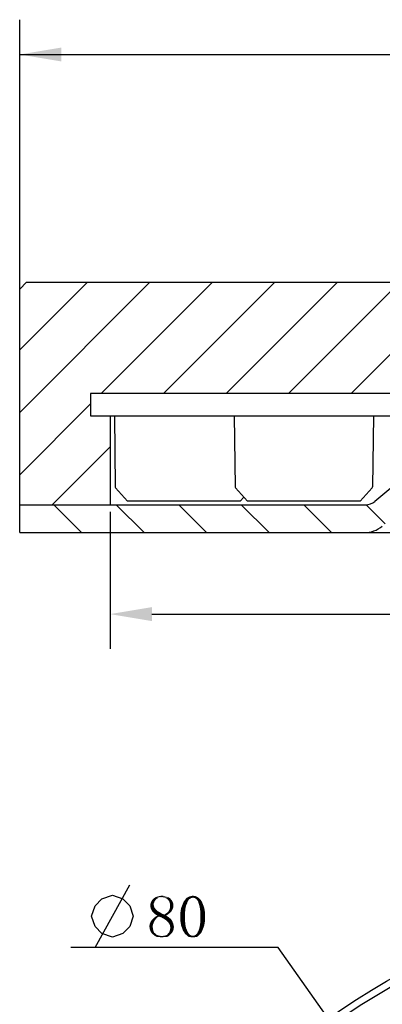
# Model space of a CAD drawing. Header units: millimetres. Extents: x 79 to 205, y 35 to 252.
# Tile 2 of 4: x 87 to 113, y 180 to 250. Entities that reach past the tile are written whole.
import ezdxf

# ---------------------------------------------------------------- set-up
doc = ezdxf.new("R2010")
doc.units = ezdxf.units.MM
doc.header["$LTSCALE"] = 23.1
doc.header["$PDMODE"] = 3
doc.header["$PDSIZE"] = 8
doc.layers.get('0').update_dxf_attribs({"linetype": 'CONTINUOUS'})
doc.layers.get('Defpoints').update_dxf_attribs({"linetype": 'CONTINUOUS'})
for name, color, linetype in [('00_COMPONENTS', 7, 'CONTINUOUS'), ('08_ALL_DRAFTS', 7, 'CONTINUOUS'), ('09_ALL_ROUNDS', 7, 'CONTINUOUS'), ('51__DRAFT_DIMS', 7, 'CONTINUOUS')]:
    doc.layers.add(name, color=color, linetype=linetype)
doc.styles.get("Standard").update_dxf_attribs({"font": 'simfang.ttf'})
doc.dimstyles.new('DIMSTYLE_1', dxfattribs={"dimtxt": 3, "dimasz": 3, "dimexe": 2.5, "dimexo": 0.5, "dimgap": 0.75, "dimtad": 1, "dimdsep": 46, "dimtxsty": 'STANDARD', "dimblk": '_FILLED', "dimblk1": '_FILLED', "dimblk2": '_FILLED', "dimcen": 0.09, "dimclrt": 3, "dimazin": 2, "dimtp": 0.3, "dimtm": 0.3, "dimtfac": 1, "dimtofl": 0, "dimtmove": 0, "dimatfit": 3, "dimldrblk": '_FILLED', "dimfxl": 1, "dimtolj": 1, "dimarcsym": 0})
doc.dimstyles.new('DIMSTYLE_4', dxfattribs={"dimtxt": 3, "dimasz": 3, "dimexe": 2.5, "dimexo": 0.5, "dimtad": 1, "dimdsep": 46, "dimtxsty": 'STANDARD', "dimblk": '_FILLED', "dimblk1": '_FILLED', "dimblk2": '_FILLED', "dimcen": 0.09, "dimclrt": 3, "dimazin": 2, "dimtp": 0.1, "dimtm": 0.1, "dimtfac": 1, "dimtofl": 0, "dimtmove": 0, "dimatfit": 1, "dimldrblk": '_FILLED', "dimfxl": 1, "dimtolj": 1, "dimarcsym": 0})

# ---------------------------------------------------------------- blocks, each defined once
blk = doc.blocks.new('_FILLED')
at = {"color": 0, "linetype": 'ByBlock'}
blk.add_solid([(0, 0), (-1, 0.167), (-1, -0.167)], dxfattribs=at)
blk = doc.blocks.new('*D1')
at = {"layer": '51__DRAFT_DIMS', "color": 4}
for p, q in [((87.411, 229.972), (87.411, 250.33)), ((192.411, 229.972), (192.411, 250.33)), ((87.411, 247.83), (139.911, 247.83)), ((192.411, 247.83), (139.911, 247.83))]:
    blk.add_line(p, q, dxfattribs=at)
at = {"layer": '51__DRAFT_DIMS', "color": 4, "xscale": 3, "yscale": 3, "zscale": 3, "rotation": 180}
blk.add_blockref('_FILLED', (87.411, 247.83), dxfattribs=at)
at = {"layer": '51__DRAFT_DIMS', "color": 4, "xscale": 3, "yscale": 3, "zscale": 3}
blk.add_blockref('_FILLED', (192.411, 247.83), dxfattribs=at)
blk = doc.blocks.new('*D6')
at = {"color": 4}
for p, q in [((102.481, 183.661), (91.074, 183.661)), ((105.981, 183.661), (102.481, 183.661)), ((116.808, 168.358), (105.981, 183.661))]:
    blk.add_line(p, q, dxfattribs=at)
at = {"color": 4, "xscale": 3, "yscale": 3, "zscale": 3, "rotation": 305.2806346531}
blk.add_blockref('_FILLED', (116.808, 168.358), dxfattribs=at)
blk = doc.blocks.new('*D10')
at = {"layer": '51__DRAFT_DIMS', "color": 0, "lineweight": -2}
for p, q in [((93.911, 214.972), (93.911, 205.118)), ((185.911, 214.972), (185.911, 205.118)), ((96.911, 207.618), (182.911, 207.618))]:
    blk.add_line(p, q, dxfattribs=at)
at = {"layer": 'Defpoints', "color": 0}
for p in [(93.911, 215.472), (185.911, 215.472), (185.911, 207.618)]:
    blk.add_point(p, dxfattribs=at)
at = {"layer": '51__DRAFT_DIMS', "color": 0, "linetype": 'ByBlock', "lineweight": -2, "xscale": 3, "yscale": 3, "zscale": 3, "rotation": 180}
blk.add_blockref('_FILLED', (93.911, 207.618), dxfattribs=at)
at = {"layer": '51__DRAFT_DIMS', "color": 0, "linetype": 'ByBlock', "lineweight": -2, "xscale": 3, "yscale": 3, "zscale": 3}
blk.add_blockref('_FILLED', (185.911, 207.618), dxfattribs=at)
at = {"layer": '51__DRAFT_DIMS', "color": 3, "insert": (139.911, 209.885), "char_height": 3, "attachment_point": 5}
blk.add_mtext('\\A1;92', dxfattribs=at)

msp = doc.modelspace()

# ---------------------------------------------------------------- hatches: boundary and pattern name
h = msp.add_hatch()
h.set_pattern_fill('ANSI31', color=256)
h.paths.add_polyline_path([(93.91087, 221.87195), (92.51087, 221.87195), (92.51087, 223.47195), (117.16087, 223.47195), (117.41087, 223.47195), (117.41087, 222.67195), (117.61087, 222.47195), (118.41087, 222.47195), (118.41087, 230.97195), (117.91087, 231.47195), (87.91087, 231.47195), (87.41087, 230.97195), (87.41087, 215.47195), (93.91087, 215.47195)])
h.paths.add_polyline_path([(192.41087, 215.47195), (192.41087, 230.97195), (191.91087, 231.47195), (161.91087, 231.47195), (161.41087, 230.97195), (161.41087, 222.47195), (162.21087, 222.47195), (162.41087, 222.67195), (162.41087, 223.47195), (162.66087, 223.47195), (187.3108, 223.47195), (187.3108, 221.87195), (185.91087, 221.87195), (185.91087, 215.47195)])
h = msp.add_hatch()
h.set_pattern_fill('ANSI31', color=256, angle=90)
h.paths.add_polyline_path([(87.41087, 213.47195), (87.41087, 215.47195), (93.91087, 215.47195), (112.28568, 215.47195, 0.17632698), (112.92847, 215.70591), (116.65366, 218.83172, 0.22169466), (117.01087, 219.59776), (117.01087, 221.47195), (118.41087, 221.47195), (118.41087, 219.01962, -0.22169466), (117.69645, 217.48753), (113.46851, 213.93987, -0.17632698), (112.18293, 213.47195)])

# ---------------------------------------------------------------- linework, layer by layer
at = {"color": 7}
for p, q in [((116.65366, 218.83172), (112.92847, 215.70591)), ((87.41087, 213.47195), (87.41087, 215.47195)), ((87.41087, 215.47195), (112.28568, 215.47195)), ((87.41087, 213.47195), (192.41087, 213.47195))]:
    msp.add_line(p, q, dxfattribs=at)
for p, q in [((95.16326, 215.73237), (94.30531, 216.70071)), ((103.78039, 215.73237), (102.92244, 216.70071)), ((111.88039, 215.73237), (112.73835, 216.70071)), ((103.26326, 215.73237), (103.52183, 216.0242)), ((103.26326, 215.73237), (95.16326, 215.73237)), ((111.88039, 215.73237), (103.78039, 215.73237))]:
    msp.add_line(p, q)
at = {"color": 3}
msp.add_line((92.82434, 183.6605), (95.32434, 188.16052), dxfattribs=at)
msp.add_lwpolyline([(92.57434, 185.91051), (92.82434, 186.6605), (93.32434, 187.16051), (94.07433, 187.4105), (94.82434, 187.16051), (95.32434, 186.6605), (95.57434, 185.91051), (95.32434, 185.16051), (94.82434, 184.6605), (94.07433, 184.41051), (93.32434, 184.6605), (92.82434, 185.16051), (92.57434, 185.91051)], dxfattribs=at)
at = {"color": 7}
for centre, radius in [((112.28568, 216.47195), 1), ((112.18293, 215.47195), 2)]:
    msp.add_arc(centre, radius, 270, 310, dxfattribs=at)
at = {"color": 3}
for points in [[(97.08996, 186.91832), (96.80871, 186.80113), (96.85559, 186.94176)], [(97.08996, 186.91832), (97.04309, 186.82457), (96.80871, 186.80113)], [(96.80871, 186.80113), (97.04309, 186.82457), (97.04309, 186.73082)], [(97.04309, 186.73082), (96.80871, 186.66051), (96.80871, 186.80113)], [(97.1134, 186.98863), (96.85559, 186.94176), (96.9259, 187.05895)], [(96.85559, 186.94176), (97.1134, 186.98863), (97.08996, 186.91832)], [(97.25403, 187.1527), (96.9259, 187.05895), (97.01965, 187.17613)], [(97.25403, 187.1527), (97.18371, 187.08238), (96.9259, 187.05895)], [(96.9259, 187.05895), (97.18371, 187.08238), (97.1134, 186.98863)], [(97.4884, 187.24645), (97.01965, 187.17613), (97.16028, 187.26988)], [(97.4884, 187.24645), (97.37121, 187.22301), (97.01965, 187.17613)], [(97.01965, 187.17613), (97.37121, 187.22301), (97.25403, 187.1527)], [(97.98059, 187.31676), (97.16028, 187.26988), (97.3009, 187.31676)], [(97.16028, 187.26988), (97.98059, 187.31676), (98.12121, 187.26988)], [(97.16028, 187.26988), (98.12121, 187.26988), (97.4884, 187.24645)], [(97.81653, 187.36363), (97.3009, 187.31676), (97.46496, 187.36363)], [(97.3009, 187.31676), (97.81653, 187.36363), (97.98059, 187.31676)], [(97.46496, 187.36363), (97.65246, 187.38707), (97.81653, 187.36363)], [(97.65246, 187.24645), (97.4884, 187.24645), (98.12121, 187.26988)], [(97.79309, 187.24645), (97.65246, 187.24645), (98.12121, 187.26988)], [(97.91028, 187.19957), (97.79309, 187.24645), (98.12121, 187.26988)], [(97.91028, 187.19957), (98.12121, 187.26988), (98.2384, 187.17613)], [(98.2384, 187.17613), (98.00403, 187.1527), (97.91028, 187.19957)], [(98.07434, 187.08238), (98.00403, 187.1527), (98.2384, 187.17613)], [(98.07434, 187.08238), (98.2384, 187.17613), (98.33215, 187.05895)], [(98.33215, 187.05895), (98.14465, 186.98863), (98.07434, 187.08238)], [(98.14465, 186.98863), (98.33215, 187.05895), (98.40246, 186.94176)], [(98.40246, 186.94176), (98.19153, 186.87145), (98.14465, 186.98863)], [(98.19153, 186.87145), (98.40246, 186.94176), (98.44934, 186.80113)], [(98.44934, 186.80113), (98.21496, 186.7777), (98.19153, 186.87145)], [(98.21496, 186.66051), (98.21496, 186.7777), (98.44934, 186.80113)], [(98.21496, 186.66051), (98.44934, 186.80113), (98.44934, 186.66051)], [(99.10559, 186.73082), (99.15246, 186.84801), (99.45715, 186.87145)], [(99.10559, 186.73082), (99.45715, 186.87145), (99.3634, 186.66051)], [(99.48059, 186.9652), (99.45715, 186.87145), (99.15246, 186.84801)], [(99.48059, 186.9652), (99.15246, 186.84801), (99.19934, 186.9652)], [(99.52746, 187.03551), (99.19934, 186.9652), (99.26965, 187.05895)], [(99.19934, 186.9652), (99.52746, 187.03551), (99.48059, 186.9652)], [(99.62121, 187.1527), (99.57434, 187.10582), (99.26965, 187.05895)], [(99.62121, 187.1527), (99.26965, 187.05895), (99.33996, 187.1527)], [(99.26965, 187.05895), (99.57434, 187.10582), (99.52746, 187.03551)], [(99.7384, 187.22301), (99.69153, 187.17613), (99.33996, 187.1527)], [(99.7384, 187.22301), (99.33996, 187.1527), (99.41028, 187.22301)], [(99.33996, 187.1527), (99.69153, 187.17613), (99.62121, 187.1527)], [(100.20715, 187.26988), (99.85559, 187.24645), (99.41028, 187.22301)], [(100.20715, 187.26988), (99.41028, 187.22301), (99.48059, 187.26988)], [(99.7384, 187.22301), (99.41028, 187.22301), (99.85559, 187.24645)], [(100.1134, 187.31676), (99.48059, 187.26988), (99.57434, 187.31676)], [(99.48059, 187.26988), (100.1134, 187.31676), (100.20715, 187.26988)], [(99.57434, 187.31676), (99.66809, 187.3402), (100.04309, 187.36363)], [(99.57434, 187.31676), (100.04309, 187.36363), (100.1134, 187.31676)], [(99.94934, 187.36363), (100.04309, 187.36363), (99.66809, 187.3402)], [(99.94934, 187.36363), (99.66809, 187.3402), (99.76184, 187.36363)], [(99.7384, 187.22301), (99.85559, 187.24645), (99.78528, 187.22301)], [(99.76184, 187.36363), (99.85559, 187.38707), (99.94934, 187.36363)], [(99.9259, 187.22301), (99.85559, 187.24645), (100.20715, 187.26988)], [(99.97278, 187.22301), (99.9259, 187.22301), (100.20715, 187.26988)], [(99.97278, 187.22301), (100.20715, 187.26988), (100.27746, 187.22301)], [(100.27746, 187.22301), (100.04309, 187.17613), (99.97278, 187.22301)], [(100.08996, 187.1527), (100.04309, 187.17613), (100.27746, 187.22301)], [(100.08996, 187.1527), (100.27746, 187.22301), (100.34778, 187.1527)], [(100.34778, 187.1527), (100.13684, 187.10582), (100.08996, 187.1527)], [(100.13684, 187.10582), (100.34778, 187.1527), (100.41809, 187.08238)], [(100.41809, 187.08238), (100.18371, 187.03551), (100.13684, 187.10582)], [(100.18371, 187.03551), (100.41809, 187.08238), (100.4884, 186.98863)], [(100.4884, 186.98863), (100.23059, 186.9652), (100.18371, 187.03551)], [(100.25403, 186.87145), (100.23059, 186.9652), (100.4884, 186.98863)], [(100.25403, 186.87145), (100.4884, 186.98863), (100.53528, 186.87145)], [(100.53528, 186.87145), (100.32434, 186.66051), (100.25403, 186.87145)], [(100.53528, 186.87145), (100.58215, 186.75426), (100.32434, 186.66051)], [(96.80871, 186.66051), (97.04309, 186.73082), (97.06653, 186.63707)], [(97.06653, 186.63707), (96.80871, 186.56676), (96.80871, 186.66051)], [(96.80871, 186.56676), (97.06653, 186.63707), (97.08996, 186.54332)], [(97.08996, 186.54332), (96.83215, 186.44957), (96.80871, 186.56676)], [(96.83215, 186.44957), (97.08996, 186.54332), (97.16028, 186.44957)], [(97.16028, 186.44957), (96.87903, 186.35582), (96.83215, 186.44957)], [(96.87903, 186.35582), (97.16028, 186.44957), (97.25403, 186.35582)], [(97.25403, 186.35582), (96.9259, 186.26207), (96.87903, 186.35582)], [(96.9259, 186.26207), (97.25403, 186.35582), (97.34778, 186.26207)], [(97.34778, 186.26207), (96.99621, 186.19176), (96.9259, 186.26207)], [(96.99621, 186.19176), (97.34778, 186.26207), (97.4884, 186.19176)], [(97.4884, 186.19176), (97.08996, 186.09801), (96.99621, 186.19176)], [(97.08996, 186.09801), (97.4884, 186.19176), (97.62903, 186.09801)], [(97.62903, 186.09801), (97.18371, 186.0277), (97.08996, 186.09801)], [(97.18371, 186.0277), (97.62903, 186.09801), (97.79309, 186.0277)], [(97.79309, 186.0277), (97.91028, 186.09801), (98.16809, 186.12145)], [(97.79309, 186.0277), (98.16809, 186.12145), (98.0509, 186.0277)], [(98.16809, 186.12145), (97.91028, 186.09801), (97.98059, 186.14488)], [(98.26184, 186.19176), (97.98059, 186.14488), (98.0509, 186.2152)], [(97.98059, 186.14488), (98.26184, 186.19176), (98.16809, 186.12145)], [(98.33215, 186.28551), (98.0509, 186.2152), (98.12121, 186.28551)], [(98.0509, 186.2152), (98.33215, 186.28551), (98.26184, 186.19176)], [(98.37903, 186.37926), (98.12121, 186.28551), (98.16809, 186.37926)], [(98.12121, 186.28551), (98.37903, 186.37926), (98.33215, 186.28551)], [(98.16809, 186.37926), (98.19153, 186.44957), (98.4259, 186.47301)], [(98.16809, 186.37926), (98.4259, 186.47301), (98.37903, 186.37926)], [(98.4259, 186.47301), (98.19153, 186.44957), (98.21496, 186.54332)], [(98.44934, 186.66051), (98.44934, 186.56676), (98.21496, 186.54332)], [(98.44934, 186.66051), (98.21496, 186.54332), (98.21496, 186.66051)], [(98.21496, 186.54332), (98.44934, 186.56676), (98.4259, 186.47301)], [(98.96496, 186.19176), (98.9884, 186.35582), (99.31653, 186.42613)], [(98.96496, 186.19176), (99.31653, 186.42613), (99.29309, 186.16832)], [(99.29309, 186.16832), (98.96496, 186.05113), (98.96496, 186.19176)], [(98.96496, 185.88707), (98.96496, 186.05113), (99.29309, 186.16832)], [(98.96496, 185.88707), (99.29309, 186.16832), (99.29309, 185.88707)], [(99.31653, 186.42613), (98.9884, 186.35582), (99.01184, 186.49645)], [(99.01184, 186.49645), (99.05871, 186.61363), (99.3634, 186.66051)], [(99.01184, 186.49645), (99.3634, 186.66051), (99.31653, 186.42613)], [(99.3634, 186.66051), (99.05871, 186.61363), (99.10559, 186.73082)], [(100.32434, 186.66051), (100.58215, 186.75426), (100.62903, 186.63707)], [(100.62903, 186.63707), (100.37121, 186.42613), (100.32434, 186.66051)], [(100.62903, 186.63707), (100.6759, 186.49645), (100.37121, 186.42613)], [(100.37121, 186.42613), (100.6759, 186.49645), (100.69934, 186.35582)], [(100.69934, 186.35582), (100.39465, 186.16832), (100.37121, 186.42613)], [(100.69934, 186.35582), (100.72278, 186.2152), (100.39465, 186.16832)], [(100.39465, 186.16832), (100.72278, 186.2152), (100.72278, 186.05113)], [(100.72278, 186.05113), (100.39465, 185.88707), (100.39465, 186.16832)], [(96.99621, 185.34801), (96.7384, 185.25426), (96.76184, 185.37145)], [(97.04309, 185.44176), (96.76184, 185.37145), (96.80871, 185.48863)], [(96.76184, 185.37145), (97.04309, 185.44176), (96.99621, 185.34801)], [(97.08996, 185.55895), (96.80871, 185.48863), (96.87903, 185.60582)], [(96.80871, 185.48863), (97.08996, 185.55895), (97.04309, 185.44176)], [(97.16028, 185.6527), (96.87903, 185.60582), (96.97278, 185.69957)], [(96.87903, 185.60582), (97.16028, 185.6527), (97.08996, 185.55895)], [(97.23059, 185.74645), (96.97278, 185.69957), (97.06653, 185.79332)], [(96.97278, 185.69957), (97.23059, 185.74645), (97.16028, 185.6527)], [(97.39465, 185.88707), (97.3009, 185.81676), (97.06653, 185.79332)], [(97.39465, 185.88707), (97.06653, 185.79332), (97.18371, 185.88707)], [(97.06653, 185.79332), (97.3009, 185.81676), (97.23059, 185.74645)], [(97.79309, 186.0277), (97.3009, 185.95738), (97.18371, 186.0277)], [(97.93371, 185.95738), (97.18371, 185.88707), (97.3009, 185.95738)], [(97.39465, 185.88707), (97.18371, 185.88707), (97.93371, 185.95738)], [(97.79309, 186.0277), (98.0509, 186.0277), (97.3009, 185.95738)], [(97.3009, 185.95738), (98.0509, 186.0277), (97.93371, 185.95738)], [(97.39465, 185.88707), (97.93371, 185.95738), (98.0509, 185.88707)], [(98.0509, 185.88707), (97.60559, 185.81676), (97.39465, 185.88707)], [(97.60559, 185.81676), (98.0509, 185.88707), (98.16809, 185.79332)], [(98.16809, 185.79332), (97.76965, 185.72301), (97.60559, 185.81676)], [(97.76965, 185.72301), (98.16809, 185.79332), (98.28528, 185.69957)], [(98.28528, 185.69957), (97.91028, 185.62926), (97.76965, 185.72301)], [(97.91028, 185.62926), (98.28528, 185.69957), (98.35559, 185.58238)], [(98.35559, 185.58238), (98.02746, 185.51207), (97.91028, 185.62926)], [(98.02746, 185.51207), (98.35559, 185.58238), (98.40246, 185.48863)], [(98.40246, 185.48863), (98.12121, 185.41832), (98.02746, 185.51207)], [(98.12121, 185.41832), (98.40246, 185.48863), (98.44934, 185.37145)], [(98.44934, 185.37145), (98.19153, 185.30113), (98.12121, 185.41832)], [(98.19153, 185.30113), (98.44934, 185.37145), (98.47278, 185.25426)], [(99.29309, 185.88707), (98.96496, 185.69957), (98.96496, 185.88707)], [(98.96496, 185.69957), (99.29309, 185.88707), (99.29309, 185.58238)], [(99.29309, 185.58238), (98.96496, 185.53551), (98.96496, 185.69957)], [(98.9884, 185.39488), (98.96496, 185.53551), (99.29309, 185.58238)], [(98.9884, 185.39488), (99.29309, 185.58238), (99.31653, 185.30113)], [(99.31653, 185.30113), (99.01184, 185.23082), (98.9884, 185.39488)], [(100.72278, 185.53551), (100.37121, 185.30113), (100.39465, 185.58238)], [(100.72278, 185.53551), (100.69934, 185.39488), (100.37121, 185.30113)], [(100.37121, 185.30113), (100.69934, 185.39488), (100.6759, 185.25426)], [(100.39465, 185.88707), (100.72278, 186.05113), (100.72278, 185.88707)], [(100.72278, 185.88707), (100.72278, 185.69957), (100.39465, 185.58238)], [(100.72278, 185.88707), (100.39465, 185.58238), (100.39465, 185.88707)], [(100.39465, 185.58238), (100.72278, 185.69957), (100.72278, 185.53551)], [(96.7384, 185.25426), (96.99621, 185.34801), (96.97278, 185.23082)], [(96.97278, 185.23082), (96.7384, 185.11363), (96.7384, 185.25426)], [(96.7384, 185.11363), (96.97278, 185.23082), (96.97278, 185.11363)], [(96.97278, 185.11363), (96.76184, 184.97301), (96.7384, 185.11363)], [(96.76184, 184.97301), (96.97278, 185.11363), (96.99621, 184.97301)], [(96.99621, 184.97301), (96.80871, 184.83238), (96.76184, 184.97301)], [(96.99621, 184.97301), (97.01965, 184.85582), (96.80871, 184.83238)], [(96.80871, 184.83238), (97.01965, 184.85582), (97.06653, 184.73863)], [(97.06653, 184.73863), (96.87903, 184.7152), (96.80871, 184.83238)], [(96.87903, 184.7152), (97.06653, 184.73863), (97.16028, 184.66832)], [(97.16028, 184.66832), (96.99621, 184.59801), (96.87903, 184.7152)], [(96.99621, 184.59801), (97.16028, 184.66832), (97.25403, 184.57457)], [(98.2384, 184.59801), (98.00403, 184.57457), (98.07434, 184.66832)], [(98.35559, 184.7152), (98.07434, 184.66832), (98.14465, 184.73863)], [(98.07434, 184.66832), (98.35559, 184.7152), (98.2384, 184.59801)], [(98.4259, 184.83238), (98.14465, 184.73863), (98.19153, 184.85582)], [(98.14465, 184.73863), (98.4259, 184.83238), (98.35559, 184.7152)], [(98.47278, 185.25426), (98.21496, 185.20738), (98.19153, 185.30113)], [(98.47278, 184.97301), (98.19153, 184.85582), (98.21496, 184.97301)], [(98.19153, 184.85582), (98.47278, 184.97301), (98.4259, 184.83238)], [(98.21496, 185.20738), (98.47278, 185.25426), (98.49621, 185.13707)], [(98.49621, 185.13707), (98.2384, 185.0902), (98.21496, 185.20738)], [(98.21496, 184.97301), (98.2384, 185.0902), (98.49621, 185.13707)], [(98.21496, 184.97301), (98.49621, 185.13707), (98.47278, 184.97301)], [(99.05871, 185.11363), (99.01184, 185.23082), (99.31653, 185.30113)], [(99.05871, 185.11363), (99.31653, 185.30113), (99.3634, 185.06676)], [(99.3634, 185.06676), (99.10559, 184.97301), (99.05871, 185.11363)], [(99.15246, 184.85582), (99.10559, 184.97301), (99.3634, 185.06676)], [(99.15246, 184.85582), (99.3634, 185.06676), (99.45715, 184.85582)], [(99.45715, 184.85582), (99.22278, 184.76207), (99.15246, 184.85582)], [(99.45715, 184.85582), (99.48059, 184.78551), (99.22278, 184.76207)], [(99.22278, 184.76207), (99.48059, 184.78551), (99.52746, 184.7152)], [(99.52746, 184.7152), (99.26965, 184.66832), (99.22278, 184.76207)], [(99.26965, 184.66832), (99.52746, 184.7152), (99.57434, 184.64488)], [(99.57434, 184.64488), (99.33996, 184.59801), (99.26965, 184.66832)], [(100.08996, 184.59801), (100.13684, 184.64488), (100.41809, 184.66832)], [(100.08996, 184.59801), (100.41809, 184.66832), (100.34778, 184.59801)], [(100.41809, 184.66832), (100.13684, 184.64488), (100.18371, 184.7152)], [(100.4884, 184.76207), (100.18371, 184.7152), (100.20715, 184.78551)], [(100.18371, 184.7152), (100.4884, 184.76207), (100.41809, 184.66832)], [(100.20715, 184.78551), (100.25403, 184.85582), (100.53528, 184.87926)], [(100.20715, 184.78551), (100.53528, 184.87926), (100.4884, 184.76207)], [(100.58215, 184.99645), (100.25403, 184.85582), (100.32434, 185.06676)], [(100.58215, 184.99645), (100.53528, 184.87926), (100.25403, 184.85582)], [(100.6759, 185.25426), (100.32434, 185.06676), (100.37121, 185.30113)], [(100.6759, 185.25426), (100.62903, 185.11363), (100.32434, 185.06676)], [(100.32434, 185.06676), (100.62903, 185.11363), (100.58215, 184.99645)], [(97.25403, 184.57457), (97.13684, 184.48082), (96.99621, 184.59801)], [(97.25403, 184.57457), (97.37121, 184.5277), (97.13684, 184.48082)], [(97.37121, 184.5277), (97.4884, 184.50426), (97.13684, 184.48082)], [(97.13684, 184.48082), (97.4884, 184.50426), (97.60559, 184.48082)], [(97.60559, 184.48082), (97.27746, 184.41051), (97.13684, 184.48082)], [(97.60559, 184.48082), (98.12121, 184.48082), (97.27746, 184.41051)], [(97.44153, 184.41051), (97.27746, 184.41051), (98.12121, 184.48082)], [(97.79309, 184.41051), (97.44153, 184.41051), (98.12121, 184.48082)], [(97.79309, 184.41051), (97.60559, 184.38707), (97.44153, 184.41051)], [(98.12121, 184.48082), (97.60559, 184.48082), (97.76965, 184.50426)], [(97.76965, 184.50426), (97.88684, 184.5277), (98.2384, 184.59801)], [(97.76965, 184.50426), (98.2384, 184.59801), (98.12121, 184.48082)], [(97.79309, 184.41051), (98.12121, 184.48082), (97.98059, 184.41051)], [(97.88684, 184.5277), (98.00403, 184.57457), (98.2384, 184.59801)], [(99.33996, 184.59801), (99.57434, 184.64488), (99.62121, 184.59801)], [(99.62121, 184.59801), (99.43371, 184.5277), (99.33996, 184.59801)], [(99.62121, 184.59801), (99.69153, 184.55113), (99.43371, 184.5277)], [(99.43371, 184.5277), (99.69153, 184.55113), (99.7384, 184.5277)], [(99.7384, 184.5277), (99.50403, 184.45738), (99.43371, 184.5277)], [(99.7384, 184.5277), (99.78528, 184.50426), (99.50403, 184.45738)], [(99.50403, 184.45738), (99.90246, 184.50426), (100.27746, 184.5277)], [(99.50403, 184.45738), (100.27746, 184.5277), (100.20715, 184.45738)], [(99.85559, 184.50426), (99.90246, 184.50426), (99.50403, 184.45738)], [(99.78528, 184.50426), (99.85559, 184.50426), (99.50403, 184.45738)], [(100.20715, 184.45738), (99.57434, 184.41051), (99.50403, 184.45738)], [(99.66809, 184.41051), (99.57434, 184.41051), (100.20715, 184.45738)], [(100.04309, 184.41051), (99.66809, 184.41051), (100.20715, 184.45738)], [(100.04309, 184.41051), (99.76184, 184.38707), (99.66809, 184.41051)], [(99.85559, 184.38707), (99.76184, 184.38707), (100.04309, 184.41051)], [(99.85559, 184.38707), (100.04309, 184.41051), (99.94934, 184.38707)], [(100.27746, 184.5277), (99.90246, 184.50426), (99.97278, 184.5277)], [(99.97278, 184.5277), (100.01965, 184.55113), (100.34778, 184.59801)], [(99.97278, 184.5277), (100.34778, 184.59801), (100.27746, 184.5277)], [(100.34778, 184.59801), (100.01965, 184.55113), (100.08996, 184.59801)], [(100.04309, 184.41051), (100.20715, 184.45738), (100.1134, 184.41051)]]:
    msp.add_solid(points, dxfattribs=at)
at = {"layer": '00_COMPONENTS', "color": 7}
for p, q in [((87.91087, 231.47195), (87.41087, 230.97195)), ((87.91087, 231.47195), (191.91087, 231.47195)), ((87.41087, 213.47195), (87.41087, 230.97195)), ((92.51064, 223.41704), (92.51064, 221.87195)), ((92.51087, 223.47195), (92.51087, 221.87195)), ((117.41087, 223.47195), (92.51087, 223.47195)), ((92.51087, 221.87195), (187.31087, 221.87195)), ((93.91087, 221.87195), (93.91087, 215.47195)), ((87.41087, 213.47195), (192.41087, 213.47195))]:
    msp.add_line(p, q, dxfattribs=at)
for radius in [52.5, 52]:
    msp.add_circle((139.91087, 135.70469), radius, dxfattribs=at)
at = {"layer": '08_ALL_DRAFTS', "color": 7}
for p, q in [((94.21326, 221.87195), (94.27559, 216.77063)), ((102.83039, 221.87195), (102.89272, 216.77063)), ((112.83039, 221.87195), (112.76807, 216.77063))]:
    msp.add_line(p, q, dxfattribs=at)
at = {"layer": '09_ALL_ROUNDS', "color": 7}
for centre, start, end in [((94.37558, 216.77186), 180.7, 225.35), ((102.99271, 216.77186), 180.7, 225.35), ((112.66807, 216.77186), 314.65, 359.3)]:
    msp.add_arc(centre, 0.1, start, end, dxfattribs=at)

# ---------------------------------------------------------------- dimensions: what is measured, and where the dimension line sits
at = {"color": 4}
dim = msp.add_diameter_dim_2p(p1=(116.8076, 168.358), p2=(163.01414, 103.05137), text='%%c<>', dimstyle='DIMSTYLE_4', override={"dimtih": 1, "dimtoh": 1, "dimpost": '<>'}, dxfattribs=at)
dim.commit()
dim.dimension.update_dxf_attribs({"geometry": '*D6', "text_midpoint": (92.57434, 184.41051), "dimtype": 163})
at = {"layer": '51__DRAFT_DIMS', "color": 4}
dim = msp.add_linear_dim(base=(192.41087, 247.8305), p1=(87.41087, 229.47195), p2=(192.41087, 229.47195), dimstyle='DIMSTYLE_1', dxfattribs=at)
dim.commit()
dim.dimension.update_dxf_attribs({"geometry": '*D1', "text_midpoint": (136.60619, 247.8305), "dimtype": 160})
dim = msp.add_linear_dim(base=(185.91087, 207.61783), p1=(93.91087, 215.47195), p2=(185.91087, 215.47195), dimstyle='DIMSTYLE_1', override={"dimtxsty": 'STANDARD', "dimldrblk": '_FILLED'}, dxfattribs=at)
dim.commit()
dim.dimension.update_dxf_attribs({"geometry": '*D10', "text_midpoint": (139.91087, 209.88497)})

doc.saveas('drawing.dxf')
